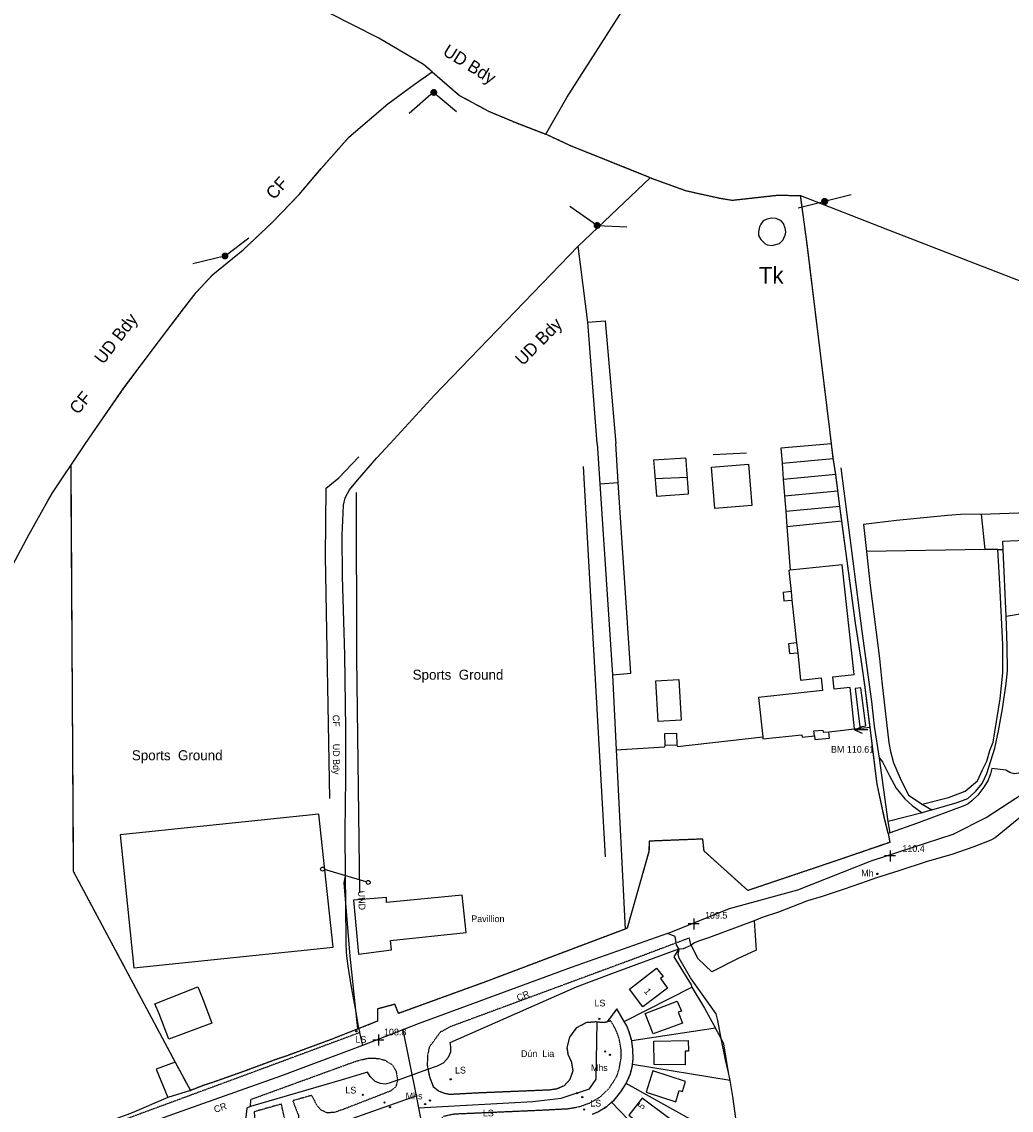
# Model space of a CAD drawing. Header units: metres. Extents: x 611948 to 1225781, y 656699 to 1316021.
# Tile 155 of 169: x 613899 to 614196, y 659243 to 659569. Entities that reach past the tile are written whole.
import ezdxf

# ---------------------------------------------------------------- set-up
doc = ezdxf.new("R2010")
doc.units = ezdxf.units.M
for name, pattern in [('4696-08$0$PECK', [0.2, 0.1, -0.1]), ('4696-A$0$PECK', [0.2, 0.1, -0.1]), ('4696-B$0$PECK', [0.2, 0.1, -0.1])]:
    doc.linetypes.add(name, pattern=pattern)
for name, color, linetype in [('4696-08$0$BDY_SYM', 253, 'Continuous'), ('4696-08$0$BLD_INN_W', 253, 'Continuous'), ('4696-08$0$BLD_OTL_P', 253, 'Continuous'), ('4696-08$0$BLD_OTL_S', 253, 'Continuous'), ('4696-08$0$GEN_LIN_D', 253, 'Continuous'), ('4696-08$0$GEN_PCK_D', 253, '4696-08$0$PECK'), ('4696-08$0$HT_CTRL', 253, 'Continuous'), ('4696-08$0$MUNICIPAL', 253, 'Continuous'), ('4696-08$0$OTHER_SYM', 253, 'Continuous'), ('4696-08$0$PARISH', 253, 'Continuous'), ('4696-08$0$POLE_SYMB', 253, 'Continuous'), ('4696-08$0$ROADS', 253, 'Continuous'), ('4696-08$0$ROADS_CTR', 253, 'Continuous'), ('4696-08$0$ROADS_PCK', 253, '4696-08$0$PECK'), ('4696-08$0$TOWNLAND', 253, 'Continuous'), ('4696-A$0$GEN_LIN_D', 253, 'Continuous'), ('4696-A$0$GEN_PCK_D', 253, '4696-A$0$PECK'), ('4696-A$0$MUNICIPAL', 253, 'Continuous'), ('4696-A$0$PARISH', 253, 'Continuous'), ('4696-A$0$TOWNLAND', 253, 'Continuous'), ('4696-B$0$BLD_OTL_S', 253, 'Continuous'), ('4696-B$0$GEN_LIN_D', 253, 'Continuous'), ('4696-B$0$GEN_PCK_D', 253, '4696-B$0$PECK'), ('4696-B$0$MUNICIPAL', 253, 'Continuous'), ('4696-B$0$PARISH', 253, 'Continuous'), ('4696-B$0$POLE_SYMB', 253, 'Continuous'), ('4696-B$0$TEXT', 253, 'Continuous'), ('4696-B$0$TOWNLAND', 253, 'Continuous')]:
    doc.layers.add(name, color=color, linetype=linetype)
doc.styles.add('4696-08$0$STANDARD', font='txt')
doc.styles.add('4696-A$0$STANDARD', font='txt')
doc.styles.add('4696-B$0$STANDARD', font='txt')

# ---------------------------------------------------------------- blocks, each defined once
blk = doc.blocks.new('4696-08$0$13', base_point=(160450.170478, 242323.105036))
blk.add_circle((160450.170478, 242323.105036), 0.187958)
blk = doc.blocks.new('4696-08$0$43', base_point=(147.36021, 308.857352))
blk.add_line((153.849537, 308.848253), (140.769785, 308.848253))
for centre in [(140.180307, 308.837153), (154.439015, 308.859353)]:
    blk.add_circle(centre, 0.589583)
blk = doc.blocks.new('4696-08$0$35', base_point=(150.27109, 306.896499))
for p, q in [((151.914023, 306.896499), (148.62816, 306.896499)), ((150.27109, 308.539432), (150.27109, 305.253567))]:
    blk.add_line(p, q)
blk = doc.blocks.new('4696-08$0$34', base_point=(140.879497, 309.117412))
for p, q in [((140.739761, 309.117412), (142.970666, 310.083172)), ((140.739761, 309.117412), (142.970666, 308.151652)), ((144.748461, 309.117412), (140.739761, 309.117412))]:
    blk.add_line(p, q)
blk = doc.blocks.new('4696-08')
at = {"layer": '4696-08$0$BLD_INN_W', "flags": 128}
for points in [[(614072.233, 659430.815), (614077.739, 659431.266)], [(614129.531, 659398.557), (614129.805, 659396.03)], [(614131.203, 659383.173), (614131.521, 659380.244)], [(614136.546, 659355.363), (614136.376, 659356.856), (614139.048, 659357.075), (614139.137, 659356.41), (614140.84, 659356.566)]]:
    blk.add_lwpolyline(points, dxfattribs=at)
at = {"layer": '4696-08$0$BLD_OTL_P', "flags": 128}
for points in [[(614105.706, 659435.849), (614116.776, 659436.769), (614117.807, 659424.377), (614106.736, 659423.456), (614105.706, 659435.849)], [(614129.531, 659398.557), (614127.124, 659398.296), (614127.399, 659395.769), (614129.805, 659396.03)], [(614131.203, 659383.173), (614128.795, 659382.912), (614129.114, 659379.983), (614131.521, 659380.244)], [(614089.676, 659359.601), (614088.959, 659371.833), (614095.876, 659372.239), (614096.593, 659360.006), (614089.676, 659359.601)], [(614148.736, 659369.527), (614150.195, 659358.077)], [(614136.546, 659355.363), (614136.672, 659354.204), (614141.045, 659354.679), (614140.84, 659356.566)]]:
    blk.add_lwpolyline(points, dxfattribs=at)
at = {"layer": '4696-08$0$BLD_OTL_S', "flags": 128}
for points in [[(614071.436, 659442.985), (614072.233, 659430.815)], [(614077.739, 659431.266), (614076.977, 659442.985)], [(614075.978, 659373.66), (614081.459, 659374.119), (614077.739, 659431.266)], [(614072.233, 659430.815), (614075.978, 659373.66)], [(614148.586, 659357.408), (614147.233, 659369.858), (614142.424, 659369.335), (614142.019, 659373.061), (614148.439, 659373.758), (614144.868, 659406.628), (614129.317, 659404.939)], [(614129.317, 659404.939), (614128.843, 659404.887), (614129.531, 659398.557)], [(614129.805, 659396.03), (614131.203, 659383.173)], [(614131.521, 659380.244), (614132.414, 659372.017), (614138.54, 659372.683), (614138.945, 659368.957), (614119.763, 659366.874), (614121.052, 659355.014)], [(614150.195, 659358.077), (614151.957, 659358.301), (614150.5, 659369.751), (614148.736, 659369.527)], [(614091.833, 659352.418), (614091.694, 659356.025), (614095.153, 659356.158), (614095.292, 659352.552)], [(614140.84, 659356.566), (614148.586, 659357.408)], [(614121.052, 659355.014), (614121.117, 659354.423), (614132.805, 659355.693), (614132.884, 659354.966), (614136.546, 659355.363)], [(614095.292, 659352.552), (614091.833, 659352.418)], [(614009.454, 659293.976), (614032.11, 659296.415), (614030.905, 659307.607), (614008.312, 659305.447), (614008.221, 659306.944), (613998.418, 659306.111), (613999.869, 659289.924), (614009.754, 659291.193), (614009.454, 659293.976)], [(614092.525, 659279.786), (614085.13, 659274.15), (614081.071, 659279.396), (614089.184, 659285.742), (614091.151, 659283.219), (614090.361, 659282.605), (614092.525, 659279.786)], [(613953.135, 659276.698), (613955.873, 659269.2), (613943.048, 659264.491), (613940.178, 659272.09), (613938.878, 659275.061), (613951.758, 659280.145), (613953.135, 659276.698)], [(614095.434, 659275.845), (614096.647, 659272.884), (614095.712, 659272.53), (614096.973, 659269.298), (614088.191, 659266.064), (614085.824, 659272.138), (614095.434, 659275.845)], [(614098.78, 659260.889), (614097.781, 659260.867), (614097.825, 659256.742), (614088.49, 659256.838), (614088.414, 659263.814), (614098.71, 659264.088), (614098.78, 659260.889)], [(614094.981, 659245.644), (614096.034, 659249.04), (614096.987, 659248.739), (614097.925, 659251.799), (614088.109, 659254.92), (614086.096, 659248.59), (614094.981, 659245.644)], [(614084.946, 659246.755), (614080.942, 659241.65), (614088.234, 659235.936), (614090.371, 659238.651), (614091.161, 659238.038), (614093.158, 659240.537), (614084.946, 659246.755)]]:
    blk.add_lwpolyline(points, dxfattribs=at)
at = {"layer": '4696-08$0$GEN_LIN_D', "flags": 128}
for points in [[(613913.603, 659436.305), (613918.053, 659442.985)], [(613995.999, 659313.409), (613995.924, 659326.701), (613996.128, 659342.681), (613996.032, 659357.341), (613995.798, 659379.622), (613995.124, 659403.063), (613994.987, 659415.503), (613995.329, 659422.062), (613995.37, 659424.503), (613995.91, 659426.682), (613997.211, 659429.102), (613999.552, 659432.001), (614005.414, 659438.68), (614009.335, 659442.985)], [(614198.389, 659331.047), (614190.747, 659324.809), (614189.407, 659324.129), (614184.326, 659322.11), (614177.686, 659319.832), (614170.285, 659317.694), (614161.884, 659314.936), (614155.123, 659312.838), (614152.303, 659311.779), (614145.423, 659309.38), (614138.521, 659307.142), (614134.441, 659305.923), (614125.76, 659302.466), (614120.92, 659300.926), (614118.439, 659299.948)], [(614141.658, 659442.883), (614126.457, 659441.528), (614126.836, 659437.028)], [(614141.658, 659442.883), (614141.646, 659442.984)], [(614142.196, 659438.483), (614141.658, 659442.883)], [(613991.274, 659336.519), (613989.953, 659409.05), (613990.21, 659429.591), (613993.958, 659432.611), (614000.019, 659438.931)], [(614088.318, 659438.074), (614098.024, 659438.637)], [(614106.196, 659439.613), (614116.136, 659440.191)], [(614126.836, 659437.028), (614142.196, 659438.483)], [(614142.915, 659433.763), (614142.196, 659438.483)], [(613881.197, 659384.052), (613885.579, 659389.972), (613887.94, 659393.311), (613890.521, 659397.01), (613893.902, 659402.129), (613901.106, 659415.588), (613906.729, 659425.726), (613908.149, 659428.126), (613911.711, 659433.565), (613913.603, 659436.305)], [(613913.603, 659436.305), (613914.386, 659314.765), (613944.905, 659257.562)], [(614073.963, 659319.08), (614067.355, 659436.003)], [(614126.836, 659437.028), (614127.195, 659432.248)], [(614156.073, 659348.638), (614154.576, 659358.219), (614153.717, 659365.599), (614150.842, 659386.681), (614144.536, 659435.623)], [(614088.78, 659432.419), (614098.46, 659432.836)], [(614127.195, 659432.248), (614142.915, 659433.763)], [(614127.195, 659432.248), (614127.574, 659427.288)], [(614143.574, 659428.803), (614142.915, 659433.763)], [(613999.131, 659428.222), (613999.297, 659378.781), (614000.139, 659308.319)], [(614089.212, 659427.138), (614098.833, 659427.875)], [(614127.574, 659427.288), (614143.574, 659428.803)], [(614144.153, 659424.182), (614143.574, 659428.803)], [(614127.574, 659427.288), (614127.951, 659422.647)], [(614127.951, 659422.647), (614144.153, 659424.182)], [(614127.951, 659422.647), (614128.29, 659418.107)], [(614144.732, 659419.722), (614144.153, 659424.182)], [(614186.533, 659421.792), (614180.293, 659421.693), (614176.433, 659421.374), (614161.172, 659419.878), (614151.291, 659418.701), (614152.169, 659410.56)], [(614186.533, 659421.792), (614206.133, 659422.467), (614208.593, 659422.386), (614209.013, 659420.485), (614209.593, 659418.465), (614209.772, 659417.285), (614209.692, 659416.145), (614208.751, 659414.065), (614208.511, 659413.066), (614208.499, 659411.791)], [(614186.533, 659421.792), (614187.609, 659411.191)], [(614128.29, 659418.107), (614144.732, 659419.722)], [(614128.29, 659418.107), (614129.317, 659404.939)], [(614153.215, 659357.939), (614151.718, 659369.92), (614150.561, 659378.2), (614148.844, 659389.141), (614144.732, 659419.722)], [(614193.11, 659411.129), (614193.01, 659413.63), (614199.714, 659413.976)], [(614187.609, 659411.191), (614152.169, 659410.56)], [(614152.169, 659410.56), (614153.227, 659400.4), (614156, 659378.499), (614156.719, 659371.519), (614158.814, 659353.218), (614159.354, 659350.617), (614160.292, 659347.277), (614162.191, 659342.676), (614164.71, 659337.556), (614168.869, 659334.895)], [(614168.869, 659334.895), (614176.71, 659336.872), (614181.751, 659338.751), (614185.412, 659341.89), (614186.873, 659345.169), (614188.173, 659347.73), (614189.154, 659350.929), (614190.075, 659353.49), (614192.258, 659366.409), (614193.06, 659374.229), (614192.981, 659378.209), (614193.022, 659382.589), (614192.147, 659400.849), (614191.51, 659411.17)], [(614191.51, 659411.17), (614187.609, 659411.191)], [(614191.51, 659411.17), (614193.11, 659411.129)], [(614194.005, 659391.168), (614193.11, 659411.129)], [(614194.005, 659391.168), (614199.99, 659392.212)], [(614171.689, 659333.134), (614179.33, 659335.352), (614182.53, 659336.611), (614184.891, 659338.791), (614186.812, 659341.11), (614188.232, 659344.03), (614190.574, 659351.669), (614191.716, 659356.849), (614192.937, 659363.448), (614194.019, 659371.009), (614194.42, 659374.828), (614194.282, 659382.328), (614194.005, 659391.168)], [(614075.978, 659373.66), (614077.072, 659351.12)], [(614148.586, 659357.408), (614153.215, 659357.939)], [(614158.687, 659326.097), (614157.488, 659330.998), (614155.33, 659340.859), (614153.215, 659357.939)], [(614095.292, 659352.552), (614095.492, 659352.154), (614121.052, 659355.014)], [(614219.475, 659355.701), (614201.252, 659342.586), (614199.473, 659344.827), (614197.852, 659344.127), (614196.452, 659343.988), (614195.093, 659344.308), (614193.893, 659345.048), (614189.713, 659345.529), (614189.292, 659343.93), (614188.591, 659342.089), (614187.271, 659339.93), (614185.491, 659337.55), (614183.75, 659335.831), (614182.589, 659335.011), (614181.61, 659334.431), (614167.128, 659329.075), (614159.207, 659326.237)], [(614077.072, 659351.12), (614091.632, 659352.035), (614091.833, 659352.418)], [(614077.072, 659351.12), (614079.778, 659297.437)], [(614158.648, 659329.657), (614156.073, 659348.638)], [(614156.073, 659348.638), (614156.952, 659347.538), (614158.972, 659343.557), (614161.09, 659339.617), (614163.63, 659336.516), (614165.809, 659334.516), (614168.788, 659332.294)], [(614168.869, 659334.895), (614171.689, 659333.134)], [(613992.295, 659292.058), (613988.033, 659331.85), (613928.416, 659325.637), (613932.548, 659285.879), (613992.295, 659292.058)], [(614168.788, 659332.294), (614158.648, 659329.657)], [(614171.689, 659333.134), (614168.788, 659332.294)], [(614159.207, 659326.237), (614158.648, 659329.657)], [(614158.687, 659326.097), (614159.107, 659323.417), (614143.585, 659318.082), (614116.622, 659309.009), (614103.465, 659320.812), (614103.066, 659324.412), (614087.045, 659323.776), (614086.944, 659320.676), (614080.378, 659297.717), (614079.778, 659297.437)], [(614159.207, 659326.237), (614158.687, 659326.097)], [(613996.101, 659305.215), (613995.625, 659311.319), (613995.999, 659313.409)], [(613999.065, 659273.129), (613997.342, 659289.28), (613996.101, 659305.215)], [(614079.778, 659297.437), (614037.973, 659281.649), (614011.91, 659272.195), (614010.791, 659274.895), (614005.59, 659273.497), (614005.529, 659269.817), (613999.968, 659267.619)], [(614118.439, 659299.948), (614104.797, 659294.851), (614101.777, 659293.812), (614100.617, 659293.272), (614099.556, 659292.572)], [(614118.439, 659299.948), (614119.057, 659291.147), (614113.476, 659288.508), (614105.755, 659284.611), (614101.676, 659288.532), (614099.556, 659292.572)], [(614020.684, 659255.506), (614023.569, 659256.495), (614025.402, 659257.395), (614026.905, 659259.021), (614027.537, 659260.663), (614027.6, 659262.261), (614027.377, 659263.495), (614065.203, 659280.15), (614075.818, 659284.142), (614095.899, 659291.525)], [(614095.899, 659291.525), (614094.41, 659289.134), (614099.607, 659280.773), (614099.812, 659280.057)], [(614095.899, 659291.525), (614097.344, 659291.635), (614099.556, 659292.572)], [(613996.37, 659289.433), (613996.304, 659290.599)], [(614079.533, 659269.796), (614099.812, 659280.057)], [(614099.812, 659280.057), (614103.603, 659273.74), (614106.875, 659267.754)], [(613999.715, 659267.519), (613999.065, 659273.129)], [(613999.715, 659267.519), (613991.707, 659264.361), (613977.866, 659259.284), (613974.646, 659258.205), (613966.264, 659255.087), (613956.684, 659251.67), (613953.409, 659250.6), (613949.472, 659249.081)], [(613999.968, 659267.619), (613999.715, 659267.519)], [(614106.875, 659267.754), (614081.77, 659263.987)], [(614108.576, 659264.642), (614106.875, 659267.754)], [(614110.819, 659254.506), (614109.418, 659263.101), (614108.576, 659264.642)], [(613944.905, 659257.562), (613939.275, 659255.464), (613942.726, 659246.948)], [(613944.905, 659257.562), (613949.472, 659249.081)], [(614111.236, 659252.101), (614082.011, 659256.862)], [(614011.591, 659252.129), (614009.111, 659251.235), (614007.882, 659250.991), (614006.452, 659251.165), (614004.847, 659251.802), (614003.353, 659253.277), (614002.607, 659254.534), (613994.947, 659252.239), (613967.52, 659244.297)], [(614111.236, 659252.101), (614110.819, 659254.506)], [(614114.231, 659232.226), (614112.944, 659240.787), (614112.065, 659247.308), (614111.236, 659252.101)], [(613949.472, 659249.081), (613942.726, 659246.948)], [(614114.231, 659232.226), (614080.072, 659251.172)], [(613942.726, 659246.948), (613932.081, 659242.336), (613915.179, 659236.08), (613901.257, 659231.104)], [(614075.742, 659245.555), (614095.66, 659224.808)], [(613967.52, 659244.297), (613966.363, 659243.819), (613965.966, 659240.188), (613967.402, 659233.828), (613967.673, 659233.452)]]:
    blk.add_lwpolyline(points, dxfattribs=at)
at = {"layer": '4696-08$0$GEN_PCK_D', "flags": 128}
for points in [[(613913.603, 659436.305), (613918.053, 659442.985)], [(614141.658, 659442.883), (614141.646, 659442.984)], [(614142.196, 659438.483), (614141.658, 659442.883)], [(614088.318, 659438.074), (614088.78, 659432.419)], [(614098.46, 659432.836), (614098.024, 659438.637)], [(614142.915, 659433.763), (614142.196, 659438.483)], [(613913.603, 659436.305), (613914.386, 659314.765), (613944.905, 659257.562)], [(614088.78, 659432.419), (614089.212, 659427.138)], [(614098.833, 659427.875), (614098.46, 659432.836)], [(614143.574, 659428.803), (614142.915, 659433.763)], [(614144.153, 659424.182), (614143.574, 659428.803)], [(614144.732, 659419.722), (614144.153, 659424.182)], [(614153.215, 659357.939), (614151.718, 659369.92), (614150.561, 659378.2), (614148.844, 659389.141), (614144.732, 659419.722)], [(614158.687, 659326.097), (614157.488, 659330.998), (614155.33, 659340.859), (614153.215, 659357.939)], [(614158.687, 659326.097), (614159.107, 659323.417), (614143.585, 659318.082), (614116.622, 659309.009), (614103.465, 659320.812), (614103.066, 659324.412), (614087.045, 659323.776), (614086.944, 659320.676), (614080.378, 659297.717), (614079.778, 659297.437)], [(614079.778, 659297.437), (614037.973, 659281.649), (614011.91, 659272.195), (614010.791, 659274.895), (614005.59, 659273.497), (614005.529, 659269.817), (613999.968, 659267.619)], [(614079.533, 659269.796), (614077.28, 659273.532), (614074.446, 659269.698)], [(614020.684, 659255.506), (614021.177, 659253.138), (614022.295, 659250.276), (614023.902, 659248.93), (614025.546, 659248.31), (614027.287, 659247.962), (614036.163, 659248.438), (614057.109, 659249.301), (614059.278, 659249.622), (614061.622, 659250.601), (614063.309, 659252.423), (614064.191, 659255.036), (614063.781, 659257.503), (614062.765, 659259.881), (614062.444, 659261.879), (614063.175, 659265.03), (614065.37, 659267.919), (614068.133, 659269.486), (614071.014, 659269.709), (614071.391, 659269.672)], [(614071.391, 659269.672), (614073.058, 659269.506), (614073.704, 659269.543), (614074.446, 659269.698)], [(614081.77, 659263.987), (614080.998, 659266.639), (614080.285, 659268.483), (614079.533, 659269.796)], [(613999.715, 659267.519), (613991.707, 659264.361), (613977.866, 659259.284), (613974.646, 659258.205), (613966.264, 659255.087), (613956.684, 659251.67), (613953.409, 659250.6), (613949.472, 659249.081)], [(613999.968, 659267.619), (613999.715, 659267.519)], [(614082.011, 659256.862), (614082.21, 659258.608), (614082.098, 659261.529), (614081.77, 659263.987)], [(613944.905, 659257.562), (613949.472, 659249.081)], [(614080.072, 659251.172), (614081.339, 659253.874), (614081.935, 659256.192), (614082.011, 659256.862)], [(614075.742, 659245.555), (614076.506, 659246.2), (614078.532, 659248.697), (614080.072, 659251.172)], [(614070.047, 659242.012), (614071.581, 659242.656), (614074.276, 659244.316), (614075.742, 659245.555)]]:
    blk.add_lwpolyline(points, dxfattribs=at)
at = {"layer": '4696-08$0$MUNICIPAL', "flags": 128}
for points in [[(613913.603, 659436.305), (613918.053, 659442.985)], [(613995.999, 659313.409), (613995.924, 659326.701), (613996.128, 659342.681), (613996.032, 659357.341), (613995.798, 659379.622), (613995.124, 659403.063), (613994.987, 659415.503), (613995.329, 659422.062), (613995.37, 659424.503), (613995.91, 659426.682), (613997.211, 659429.102), (613999.552, 659432.001), (614005.414, 659438.68), (614009.335, 659442.985)], [(613881.197, 659384.052), (613885.579, 659389.972), (613887.94, 659393.311), (613890.521, 659397.01), (613893.902, 659402.129), (613901.106, 659415.588), (613906.729, 659425.726), (613908.149, 659428.126), (613911.711, 659433.565), (613913.603, 659436.305)], [(613996.101, 659305.215), (613995.999, 659313.409)], [(613996.304, 659290.599), (613996.155, 659293.26), (613996.101, 659305.215)], [(614092.478, 659296.134), (614063.634, 659285.922), (614017.729, 659269.034), (614013.155, 659267.253)], [(614095.106, 659293.271), (614094.838, 659295.234), (614092.478, 659296.134)], [(614095.899, 659291.525), (614095.176, 659292.753), (614095.106, 659293.271)], [(614108.576, 659264.642), (614107.551, 659270.03), (614107.092, 659272.01), (614099.435, 659282.852), (614096.016, 659288.753), (614095.676, 659289.834), (614096.036, 659291.293), (614095.899, 659291.525)], [(613996.37, 659289.433), (613996.304, 659290.599)], [(613999.065, 659273.129), (613997.792, 659279.999), (613996.753, 659286.32), (613996.37, 659289.433)], [(613999.968, 659267.619), (613999.065, 659273.129)], [(613999.968, 659267.619), (614000.227, 659266.409)], [(614000.227, 659266.409), (614001.057, 659262.541)], [(614013.155, 659267.253), (614001.057, 659262.541)], [(614110.819, 659254.506), (614109.928, 659258.229), (614108.576, 659264.642)], [(614111.236, 659252.101), (614110.819, 659254.506)], [(614114.231, 659232.226), (614112.944, 659240.787), (614112.065, 659247.308), (614111.236, 659252.101)]]:
    blk.add_lwpolyline(points, dxfattribs=at)
at = {"layer": '4696-08$0$PARISH', "flags": 128}
for points in [[(613913.603, 659436.305), (613918.053, 659442.985)], [(613995.999, 659313.409), (613995.924, 659326.701), (613996.128, 659342.681), (613996.032, 659357.341), (613995.798, 659379.622), (613995.124, 659403.063), (613994.987, 659415.503), (613995.329, 659422.062), (613995.37, 659424.503), (613995.91, 659426.682), (613997.211, 659429.102), (613999.552, 659432.001), (614005.414, 659438.68), (614009.335, 659442.985)], [(613881.197, 659384.052), (613885.579, 659389.972), (613887.94, 659393.311), (613890.521, 659397.01), (613893.902, 659402.129), (613901.106, 659415.588), (613906.729, 659425.726), (613908.149, 659428.126), (613911.711, 659433.565), (613913.603, 659436.305)], [(613996.101, 659305.215), (613995.999, 659313.409)], [(613996.304, 659290.599), (613996.155, 659293.26), (613996.101, 659305.215)], [(614092.478, 659296.134), (614063.634, 659285.922), (614017.729, 659269.034), (614013.155, 659267.253)], [(614095.106, 659293.271), (614094.838, 659295.234), (614092.478, 659296.134)], [(614095.899, 659291.525), (614095.176, 659292.753), (614095.106, 659293.271)], [(614108.576, 659264.642), (614107.551, 659270.03), (614107.092, 659272.01), (614099.435, 659282.852), (614096.016, 659288.753), (614095.676, 659289.834), (614096.036, 659291.293), (614095.899, 659291.525)], [(613996.37, 659289.433), (613996.304, 659290.599)], [(613999.065, 659273.129), (613997.792, 659279.999), (613996.753, 659286.32), (613996.37, 659289.433)], [(613999.968, 659267.619), (613999.065, 659273.129)], [(613999.968, 659267.619), (614000.227, 659266.409)], [(614000.227, 659266.409), (614001.057, 659262.541)], [(614013.155, 659267.253), (614001.057, 659262.541)], [(614110.819, 659254.506), (614109.928, 659258.229), (614108.576, 659264.642)], [(614111.236, 659252.101), (614110.819, 659254.506)], [(614114.231, 659232.226), (614112.944, 659240.787), (614112.065, 659247.308), (614111.236, 659252.101)]]:
    blk.add_lwpolyline(points, dxfattribs=at)
at = {"layer": '4696-08$0$ROADS', "flags": 128}
for points in [[(614198.389, 659331.047), (614190.747, 659324.809), (614189.407, 659324.129), (614184.326, 659322.11), (614177.686, 659319.832), (614170.285, 659317.694), (614161.884, 659314.936), (614155.123, 659312.838), (614152.303, 659311.779), (614145.423, 659309.38), (614138.521, 659307.142), (614134.441, 659305.923), (614125.76, 659302.466), (614120.92, 659300.926), (614118.439, 659299.948)], [(614219.475, 659355.701), (614201.252, 659342.586), (614199.473, 659344.827), (614197.852, 659344.127), (614196.452, 659343.988), (614195.093, 659344.308), (614193.893, 659345.048), (614189.713, 659345.529), (614189.292, 659343.93), (614188.591, 659342.089), (614187.271, 659339.93), (614185.491, 659337.55), (614183.75, 659335.831), (614182.589, 659335.011), (614181.61, 659334.431), (614167.128, 659329.075), (614159.207, 659326.237)], [(614158.687, 659326.097), (614159.107, 659323.417), (614143.585, 659318.082), (614116.622, 659309.009), (614103.465, 659320.812), (614103.066, 659324.412), (614087.045, 659323.776), (614086.944, 659320.676), (614080.378, 659297.717), (614079.778, 659297.437)], [(614159.207, 659326.237), (614158.687, 659326.097)], [(614079.778, 659297.437), (614037.973, 659281.649), (614011.91, 659272.195), (614010.791, 659274.895), (614005.59, 659273.497), (614005.529, 659269.817), (613999.968, 659267.619)], [(614118.439, 659299.948), (614104.797, 659294.851), (614101.777, 659293.812), (614100.617, 659293.272), (614099.556, 659292.572)], [(614092.478, 659296.134), (614063.634, 659285.922), (614017.729, 659269.034), (614013.155, 659267.253)], [(614020.684, 659255.506), (614023.569, 659256.495), (614025.402, 659257.395), (614026.905, 659259.021), (614027.537, 659260.663), (614027.6, 659262.261), (614027.377, 659263.495), (614065.203, 659280.15), (614075.818, 659284.142), (614095.899, 659291.525)], [(614095.899, 659291.525), (614097.344, 659291.635), (614099.556, 659292.572)], [(614079.533, 659269.796), (614077.28, 659273.532), (614074.446, 659269.698)], [(614020.684, 659255.506), (614021.177, 659253.138), (614022.295, 659250.276), (614023.902, 659248.93), (614025.546, 659248.31), (614027.287, 659247.962), (614036.163, 659248.438), (614057.109, 659249.301), (614059.278, 659249.622), (614061.622, 659250.601), (614063.309, 659252.423), (614064.191, 659255.036), (614063.781, 659257.503), (614062.765, 659259.881), (614062.444, 659261.879), (614063.175, 659265.03), (614065.37, 659267.919), (614068.133, 659269.486), (614071.014, 659269.709), (614071.391, 659269.672)], [(614071.391, 659269.672), (614073.058, 659269.506), (614073.704, 659269.543), (614074.446, 659269.698)], [(614081.77, 659263.987), (614080.998, 659266.639), (614080.285, 659268.483), (614079.533, 659269.796)], [(613999.715, 659267.519), (613991.707, 659264.361), (613977.866, 659259.284), (613974.646, 659258.205), (613966.264, 659255.087), (613956.684, 659251.67), (613953.409, 659250.6), (613949.472, 659249.081)], [(613999.968, 659267.619), (613999.715, 659267.519)], [(614013.155, 659267.253), (614001.057, 659262.541)], [(614082.011, 659256.862), (614082.21, 659258.608), (614082.098, 659261.529), (614081.77, 659263.987)], [(614011.591, 659252.129), (614020.684, 659255.506)], [(614080.072, 659251.172), (614081.339, 659253.874), (614081.935, 659256.192), (614082.011, 659256.862)], [(614011.591, 659252.129), (614009.111, 659251.235), (614007.882, 659250.991), (614006.452, 659251.165), (614004.847, 659251.802), (614003.353, 659253.277), (614002.607, 659254.534), (613994.947, 659252.239), (613967.52, 659244.297)], [(613949.472, 659249.081), (613942.726, 659246.948)], [(614075.742, 659245.555), (614076.506, 659246.2), (614078.532, 659248.697), (614080.072, 659251.172)], [(613942.726, 659246.948), (613932.081, 659242.336), (613915.179, 659236.08), (613901.257, 659231.104)], [(614070.047, 659242.012), (614071.581, 659242.656), (614074.276, 659244.316), (614075.742, 659245.555)], [(613967.52, 659244.297), (613966.363, 659243.819), (613965.966, 659240.188), (613967.402, 659233.828), (613967.673, 659233.452)]]:
    blk.add_lwpolyline(points, dxfattribs=at)
at = {"layer": '4696-08$0$ROADS_CTR', "flags": 128}
for points in [[(614092.478, 659296.134), (614111.124, 659303.61), (614131.583, 659309.189), (614153.592, 659317.869), (614178.079, 659325.928), (614187.999, 659330.888), (614203.808, 659341.116), (614245.035, 659368.084), (614267.353, 659386.373), (614286.262, 659400.942), (614316.64, 659425.431), (614339.307, 659442.984)], [(614092.478, 659296.134), (614063.634, 659285.922), (614017.729, 659269.034), (614013.155, 659267.253)], [(614017.83, 659243.876), (614052.098, 659245.787), (614060.643, 659246.786), (614069.078, 659249.561), (614071.075, 659252.446), (614071.391, 659269.672)], [(614013.155, 659267.253), (614001.057, 659262.541)], [(614013.155, 659267.253), (614017.114, 659247.455)], [(614001.057, 659262.541), (613976.844, 659253.484), (613945.481, 659242.413), (613905.043, 659227.841)], [(613968.859, 659230.411), (614017.114, 659247.455)], [(614017.114, 659247.455), (614017.83, 659243.876)], [(614017.83, 659243.876), (614018.773, 659239.162), (614023.648, 659188.789), (614024.46, 659184.456), (614025.2, 659183.223)]]:
    blk.add_lwpolyline(points, dxfattribs=at)
at = {"layer": '4696-08$0$ROADS_PCK', "flags": 128}
for points in [[(614099.556, 659292.572), (614099.048, 659294.754), (614095.106, 659293.271)], [(614095.106, 659293.271), (614082.943, 659288.694), (614027.348, 659268.163), (614024.374, 659266.537), (614021.087, 659262.071), (614020.55, 659259.431), (614020.485, 659256.459), (614020.684, 659255.506)], [(614113.164, 659198.137), (614107.206, 659194.397), (614102.128, 659191.791), (614096.212, 659188.973), (614090.982, 659186.668), (614083.977, 659184.471), (614078.374, 659183.193), (614073.597, 659182.663), (614033.835, 659180.646), (614031.014, 659181.249), (614028.698, 659183.484), (614027.928, 659184.875), (614026.718, 659190.178), (614028.764, 659190.734), (614027.487, 659196.856), (614026.854, 659202.136), (614024.73, 659202.002), (614024.277, 659206.865), (614023.421, 659222.124), (614022.982, 659227.01), (614025.268, 659227.315), (614024.96, 659233.109), (614022.579, 659233.002), (614022.313, 659235.388), (614022.656, 659238.057), (614023.804, 659239.938), (614025.519, 659241.413), (614028.52, 659242.065), (614054.715, 659243.213), (614062.715, 659243.636), (614066.301, 659244.287), (614069.401, 659245.441), (614072.507, 659247.316), (614075.091, 659249.834), (614077.312, 659253.32), (614078.04, 659255.687), (614078.598, 659258.774), (614078.589, 659261.292), (614078.026, 659264.551), (614077.279, 659266.705), (614075.561, 659269.932), (614074.446, 659269.698)], [(614000.227, 659266.409), (613968.353, 659254.577), (613836.336, 659205.939), (613810.08, 659196.359), (613802.502, 659193.331), (613791.723, 659188.868), (613783.782, 659185.075), (613782.259, 659184.452), (613776.992, 659182.577), (613771.507, 659181.028), (613769.818, 659180.78), (613767.826, 659180.768), (613766.134, 659180.994), (613764.215, 659181.528), (613761.63, 659182.562), (613760.113, 659183.461), (613759.283, 659184.117), (613758.521, 659184.853), (613757.428, 659186.236), (613756.726, 659187.45), (613755.808, 659189.315), (613754.392, 659192.852), (613747.989, 659213.325), (613749.19, 659214.224)], [(613999.968, 659267.619), (614000.227, 659266.409)], [(613967.52, 659244.297), (613967.59, 659246.402), (613999.497, 659257.992), (614002.955, 659258.797), (614005.628, 659258.692), (614007.801, 659258.173), (614010.002, 659256.784), (614011.17, 659254.727), (614011.591, 659252.129)], [(614011.591, 659252.129), (614011.047, 659250.197), (614009.579, 659248.949), (613995.322, 659243.421), (613992.816, 659242.545), (613990.521, 659242.335), (613988.602, 659243.244), (613987.458, 659244.588), (613985.874, 659247.604), (613980.166, 659246.01), (613981.846, 659241.647), (613981.898, 659240.125), (613981.115, 659238.554), (613979.798, 659237.448), (613978.959, 659237.007), (613978.43, 659237.417), (613976.775, 659245.008), (613968.58, 659242.683), (613968.927, 659238.962), (613969.121, 659234.367), (613968.191, 659232.734)]]:
    blk.add_lwpolyline(points, dxfattribs=at)
at = {"layer": '4696-08$0$TOWNLAND', "flags": 128}
for points in [[(613913.603, 659436.305), (613918.053, 659442.985)], [(613995.999, 659313.409), (613995.924, 659326.701), (613996.128, 659342.681), (613996.032, 659357.341), (613995.798, 659379.622), (613995.124, 659403.063), (613994.987, 659415.503), (613995.329, 659422.062), (613995.37, 659424.503), (613995.91, 659426.682), (613997.211, 659429.102), (613999.552, 659432.001), (614005.414, 659438.68), (614009.335, 659442.985)], [(613881.197, 659384.052), (613885.579, 659389.972), (613887.94, 659393.311), (613890.521, 659397.01), (613893.902, 659402.129), (613901.106, 659415.588), (613906.729, 659425.726), (613908.149, 659428.126), (613911.711, 659433.565), (613913.603, 659436.305)], [(613996.101, 659305.215), (613995.999, 659313.409)], [(613996.304, 659290.599), (613996.155, 659293.26), (613996.101, 659305.215)], [(614092.478, 659296.134), (614063.634, 659285.922), (614017.729, 659269.034), (614013.155, 659267.253)], [(614095.106, 659293.271), (614094.838, 659295.234), (614092.478, 659296.134)], [(614095.899, 659291.525), (614095.176, 659292.753), (614095.106, 659293.271)], [(614108.576, 659264.642), (614107.551, 659270.03), (614107.092, 659272.01), (614099.435, 659282.852), (614096.016, 659288.753), (614095.676, 659289.834), (614096.036, 659291.293), (614095.899, 659291.525)], [(613996.37, 659289.433), (613996.304, 659290.599)], [(613999.065, 659273.129), (613997.792, 659279.999), (613996.753, 659286.32), (613996.37, 659289.433)], [(613999.968, 659267.619), (613999.065, 659273.129)], [(613999.968, 659267.619), (614000.227, 659266.409)], [(614000.227, 659266.409), (614001.057, 659262.541)], [(614013.155, 659267.253), (614001.057, 659262.541)], [(614110.819, 659254.506), (614109.928, 659258.229), (614108.576, 659264.642)], [(614111.236, 659252.101), (614110.819, 659254.506)], [(614114.231, 659232.226), (614112.944, 659240.787), (614112.065, 659247.308), (614111.236, 659252.101)]]:
    blk.add_lwpolyline(points, dxfattribs=at)
at = {"layer": '4696-08$0$BDY_SYM', "rotation": 343.5950000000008}
blk.add_blockref('4696-08$0$43', (613995.999, 659313.409), dxfattribs=at)
at = {"layer": '4696-08$0$HT_CTRL'}
for name, p in [('4696-08$0$34', (614148.712, 659357.138)), ('4696-08$0$35', (614159.226, 659319.377)), ('4696-08$0$35', (614100.358, 659298.992)), ('4696-08$0$35', (614005.848, 659264.177))]:
    blk.add_blockref(name, p, dxfattribs=at)
at = {"layer": '4696-08$0$MUNICIPAL', "rotation": 343.5950000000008}
blk.add_blockref('4696-08$0$43', (613995.999, 659313.409), dxfattribs=at)
at = {"layer": '4696-08$0$OTHER_SYM'}
for p in [(614155.423, 659313.957), (614073.801, 659260.769), (614075.292, 659259.773), (614065.342, 659248.27), (614007.677, 659245.49), (614019.849, 659245.027), (614021.33, 659246.073), (614066.967, 659247.081), (614009.331, 659244.071)]:
    blk.add_blockref('4696-08$0$13', p, dxfattribs=at)
at = {"layer": '4696-08$0$PARISH', "rotation": 343.5950000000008}
blk.add_blockref('4696-08$0$43', (613995.999, 659313.409), dxfattribs=at)
at = {"layer": '4696-08$0$POLE_SYMB'}
for p in [(614072.052, 659270.551), (613999.196, 659266.821), (614027.525, 659252.43), (614001.178, 659247.784), (614067.527, 659243.371)]:
    blk.add_blockref('4696-08$0$13', p, dxfattribs=at)
at = {"layer": '4696-08$0$TOWNLAND', "rotation": 343.5950000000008}
blk.add_blockref('4696-08$0$43', (613995.999, 659313.409), dxfattribs=at)
at = {"layer": '4696-08$0$BLD_OTL_S', "style": '4696-08$0$STANDARD'}
for s, rotation, p in [('Pavillion', -0.1, (614033.678, 659299.53)), ('1', -51.00001, (614085.325, 659278.746)), ('5', 54.30001, (614085.036, 659243.217))]:
    blk.add_text(s, height=2, rotation=rotation, dxfattribs=at).set_placement(p)
blk.add_text('Dún  Lia', height=2, dxfattribs=at).set_placement((614048.579, 659259.12))
at = {"layer": '4696-08$0$GEN_PCK_D', "style": '4696-08$0$STANDARD'}
for p in [(614016.105, 659372.161), (613931.938, 659348.024)]:
    blk.add_text('Sports  Ground', height=3, dxfattribs=at).set_placement(p)
at = {"layer": '4696-08$0$HT_CTRL', "style": '4696-08$0$STANDARD'}
for s, p in [('BM 110.61', (614141.508, 659350.313)), ('110.4', (614162.911, 659320.592)), ('109.5', (614103.736, 659300.576)), ('108.8', (614007.522, 659265.589))]:
    blk.add_text(s, height=2, rotation=-0.1, dxfattribs=at).set_placement(p)
at = {"layer": '4696-08$0$MUNICIPAL', "style": '4696-08$0$STANDARD'}
for s, rotation, p in [('CF', -89.00002, (613992.153, 659361.623)), ('UD Bdy', -89.40002, (613992.191, 659352.962)), ('UND', -87.80002, (613999.755, 659308.903)), ('CR', 23.7, (614047.812, 659275.766))]:
    blk.add_text(s, height=2, rotation=rotation, dxfattribs=at).set_placement(p)
at = {"layer": '4696-08$0$OTHER_SYM', "style": '4696-08$0$STANDARD'}
blk.add_text('Mh', height=2, rotation=-0.1, dxfattribs=at).set_placement((614150.563, 659313.2))
for p in [(614069.519, 659254.904), (614014.01, 659246.434)]:
    blk.add_text('Mhs', height=2, dxfattribs=at).set_placement(p)
at = {"layer": '4696-08$0$PARISH', "style": '4696-08$0$STANDARD'}
for s, rotation, p in [('CF', -89.00002, (613992.153, 659361.623)), ('UD Bdy', -89.40002, (613992.191, 659352.962)), ('UND', -87.80002, (613999.755, 659308.903)), ('CR', 23.7, (614047.812, 659275.766))]:
    blk.add_text(s, height=2, rotation=rotation, dxfattribs=at).set_placement(p)
at = {"layer": '4696-08$0$POLE_SYMB', "style": '4696-08$0$STANDARD'}
for p in [(614070.608, 659274.267), (614028.809, 659254.161), (613995.949, 659248.176), (614069.338, 659244.267), (614037.155, 659241.313)]:
    blk.add_text('LS', height=2, dxfattribs=at).set_placement(p)
blk.add_text('LS', height=2, rotation=-0.1, dxfattribs=at).set_placement((613998.974, 659263.36))
at = {"layer": '4696-08$0$TOWNLAND', "style": '4696-08$0$STANDARD'}
for s, rotation, p in [('CF', -89.00002, (613992.153, 659361.623)), ('UD Bdy', -89.40002, (613992.191, 659352.962)), ('UND', -87.80002, (613999.755, 659308.903)), ('CR', 23.7, (614047.812, 659275.766)), ('CR', 18.6, (613956.92, 659242.37))]:
    blk.add_text(s, height=2, rotation=rotation, dxfattribs=at).set_placement(p)
blk = doc.blocks.new('4696-A')
at = {"layer": '4696-A$0$GEN_LIN_D', "flags": 128}
blk.add_lwpolyline([(613918.053, 659442.985), (613929.581, 659459.588), (613939.89, 659473.386), (613947.455, 659483.277)], dxfattribs=at)
at = {"layer": '4696-A$0$GEN_PCK_D', "flags": 128}
blk.add_lwpolyline([(613918.053, 659442.985), (613929.581, 659459.588), (613939.89, 659473.386), (613947.455, 659483.277)], dxfattribs=at)
at = {"layer": '4696-A$0$MUNICIPAL', "flags": 128}
blk.add_lwpolyline([(613918.053, 659442.985), (613929.581, 659459.588), (613939.89, 659473.386), (613947.455, 659483.277)], dxfattribs=at)
at = {"layer": '4696-A$0$PARISH', "flags": 128}
blk.add_lwpolyline([(613918.053, 659442.985), (613929.581, 659459.588), (613939.89, 659473.386), (613947.455, 659483.277)], dxfattribs=at)
at = {"layer": '4696-A$0$TOWNLAND', "flags": 128}
blk.add_lwpolyline([(613918.053, 659442.985), (613929.581, 659459.588), (613939.89, 659473.386), (613947.455, 659483.277)], dxfattribs=at)
at = {"layer": '4696-A$0$MUNICIPAL', "style": '4696-A$0$STANDARD'}
blk.add_text('UD Bdy', height=3.75, rotation=52.30001, dxfattribs=at).set_placement((613923.356, 659466.444))
at = {"layer": '4696-A$0$PARISH', "style": '4696-A$0$STANDARD'}
blk.add_text('UD Bdy', height=3.75, rotation=52.30001, dxfattribs=at).set_placement((613923.356, 659466.444))
at = {"layer": '4696-A$0$TOWNLAND', "style": '4696-A$0$STANDARD'}
blk.add_text('CF', height=3.75, rotation=50.70001, dxfattribs=at).set_placement((613915.795, 659451.392))
blk = doc.blocks.new('4696-B$0$30', base_point=(144.876269, 313.485642))
blk.add_line((144.905875, 313.497659), (149.765037, 313.497659))
blk = doc.blocks.new('4696-B$0$37', base_point=(145.909475, 308.83511))
blk.add_line((145.962562, 308.791096), (150.424369, 308.791096))
at = {"const_width": 0.51646}
blk.add_lwpolyline([(145.704332, 308.791096, 1), (146.220792, 308.791096, 1)], format="xyb", close=True, dxfattribs=at)
blk = doc.blocks.new('4696-B$0$36', base_point=(144.988486, 310.919762))
blk.add_line((140.875383, 310.92339), (149.050238, 310.92339))
at = {"const_width": 0.539928}
blk.add_lwpolyline([(144.673376, 310.923808, 1), (145.213304, 310.923808, 1)], format="xyb", close=True, dxfattribs=at)
blk = doc.blocks.new('4696-B')
at = {"layer": '4696-B$0$BLD_OTL_S', "flags": 128}
for points in [[(614126.087, 659502.898), (614127.218, 659503.954), (614127.897, 659505.613), (614128.018, 659506.39), (614127.746, 659507.497), (614127.294, 659508.854), (614126.54, 659509.684), (614125.107, 659510.363), (614123.675, 659510.438), (614122.318, 659510.136), (614121.187, 659509.609), (614120.508, 659508.704), (614120.055, 659507.874), (614119.751, 659506.39), (614119.754, 659505.236), (614120.508, 659504.105), (614121.639, 659502.898), (614122.393, 659502.447), (614123.826, 659502.22), (614126.087, 659502.898)], [(614068.612, 659479.334), (614073.832, 659479.709), (614076.977, 659442.985)], [(614071.436, 659442.985), (614068.612, 659479.334)]]:
    blk.add_lwpolyline(points, dxfattribs=at)
at = {"layer": '4696-B$0$GEN_LIN_D', "flags": 128}
for points in [[(614056.039, 659535.597), (614062.319, 659546.605), (614079.723, 659573.816), (614085.799, 659584.224), (614097.352, 659606.046), (614105.064, 659622.066), (614116.014, 659643.69), (614141.147, 659690.535), (614148.855, 659706.153), (614156.755, 659719.964)], [(614022.007, 659554.266), (614019.408, 659556.487), (614005.999, 659564.385), (613990.783, 659572.091), (613972.36, 659581.019), (613965.357, 659585.672), (613960.152, 659588.508), (613947.455, 659593.717)], [(613947.455, 659483.277), (613951.207, 659488.183), (613956.253, 659493.577), (613965.325, 659500.958), (613974.2, 659509.344), (613982.071, 659517.534), (613988.736, 659525.329), (613997.014, 659534.721), (614008.709, 659544.699), (614016.568, 659550.48), (614022.007, 659554.266)], [(614022.007, 659554.266), (614030.201, 659547.198), (614038.809, 659542.537), (614047.022, 659539.082), (614056.039, 659535.597)], [(614087.289, 659522.588), (614063.45, 659532.145), (614056.039, 659535.597)], [(614065.747, 659502.022), (614087.289, 659522.588)], [(614087.289, 659522.588), (614097.909, 659518.72), (614108.135, 659516.459), (614111.946, 659515.838), (614125.605, 659517.373), (614132.403, 659517.206)], [(614141.646, 659442.984), (614134.336, 659502.742), (614132.403, 659517.206)], [(614132.403, 659517.206), (614158.448, 659507.035), (614206.931, 659488.318), (614208.246, 659487.613)], [(614065.747, 659502.022), (614022.516, 659457.278), (614009.335, 659442.985)], [(614068.612, 659479.334), (614065.747, 659502.022)]]:
    blk.add_lwpolyline(points, dxfattribs=at)
at = {"layer": '4696-B$0$GEN_PCK_D', "flags": 128}
for points in [[(613947.455, 659483.277), (613951.207, 659488.183), (613956.253, 659493.577), (613965.325, 659500.958), (613974.2, 659509.344), (613982.071, 659517.534), (613988.736, 659525.329), (613997.014, 659534.721), (614008.709, 659544.699), (614016.568, 659550.48), (614022.007, 659554.266)], [(614022.007, 659554.266), (614030.201, 659547.198), (614038.809, 659542.537), (614047.022, 659539.082), (614056.039, 659535.597)], [(614087.289, 659522.588), (614063.45, 659532.145), (614056.039, 659535.597)], [(614087.289, 659522.588), (614097.909, 659518.72), (614108.135, 659516.459), (614111.946, 659515.838), (614125.605, 659517.373), (614132.403, 659517.206)], [(614141.646, 659442.984), (614134.336, 659502.742), (614132.403, 659517.206)]]:
    blk.add_lwpolyline(points, dxfattribs=at)
at = {"layer": '4696-B$0$MUNICIPAL', "flags": 128}
for points in [[(613947.455, 659483.277), (613951.207, 659488.183), (613956.253, 659493.577), (613965.325, 659500.958), (613974.2, 659509.344), (613982.071, 659517.534), (613988.736, 659525.329), (613997.014, 659534.721), (614008.709, 659544.699), (614016.568, 659550.48), (614022.007, 659554.266)], [(614022.007, 659554.266), (614030.201, 659547.198), (614038.809, 659542.537), (614047.022, 659539.082), (614056.039, 659535.597)], [(614087.289, 659522.588), (614063.45, 659532.145), (614056.039, 659535.597)], [(614065.747, 659502.022), (614087.289, 659522.588)], [(614065.747, 659502.022), (614022.516, 659457.278), (614009.335, 659442.985)]]:
    blk.add_lwpolyline(points, dxfattribs=at)
at = {"layer": '4696-B$0$PARISH', "flags": 128}
for points in [[(613947.455, 659483.277), (613951.207, 659488.183), (613956.253, 659493.577), (613965.325, 659500.958), (613974.2, 659509.344), (613982.071, 659517.534), (613988.736, 659525.329), (613997.014, 659534.721), (614008.709, 659544.699), (614016.568, 659550.48), (614022.007, 659554.266)], [(614022.007, 659554.266), (614030.201, 659547.198), (614038.809, 659542.537), (614047.022, 659539.082), (614056.039, 659535.597)], [(614087.289, 659522.588), (614063.45, 659532.145), (614056.039, 659535.597)], [(614065.747, 659502.022), (614087.289, 659522.588)], [(614065.747, 659502.022), (614022.516, 659457.278), (614009.335, 659442.985)]]:
    blk.add_lwpolyline(points, dxfattribs=at)
at = {"layer": '4696-B$0$TOWNLAND', "flags": 128}
for points in [[(614056.039, 659535.597), (614062.319, 659546.605), (614079.723, 659573.816), (614085.799, 659584.224), (614097.352, 659606.046), (614105.064, 659622.066), (614116.014, 659643.69), (614141.147, 659690.535), (614148.855, 659706.153), (614156.755, 659719.964)], [(613947.455, 659483.277), (613951.207, 659488.183), (613956.253, 659493.577), (613965.325, 659500.958), (613974.2, 659509.344), (613982.071, 659517.534), (613988.736, 659525.329), (613997.014, 659534.721), (614008.709, 659544.699), (614016.568, 659550.48), (614022.007, 659554.266)], [(614022.007, 659554.266), (614030.201, 659547.198), (614038.809, 659542.537), (614047.022, 659539.082), (614056.039, 659535.597)], [(614087.289, 659522.588), (614063.45, 659532.145), (614056.039, 659535.597)], [(614065.747, 659502.022), (614087.289, 659522.588)], [(614065.747, 659502.022), (614022.516, 659457.278), (614009.335, 659442.985)]]:
    blk.add_lwpolyline(points, dxfattribs=at)
at = {"layer": '4696-B$0$POLE_SYMB', "xscale": 2, "yscale": 2}
for name, p, rotation in [('4696-B$0$37', (614022.417, 659548.265), 320.2060000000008), ('4696-B$0$30', (614022.417, 659548.265), 220.7320000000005), ('4696-B$0$36', (614139.528, 659515.445), 194.0130000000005), ('4696-B$0$30', (614071.29, 659508.362), 144.9610000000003), ('4696-B$0$37', (614071.29, 659508.362), 357.6020000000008), ('4696-B$0$37', (613959.729, 659499.142), 37.30100000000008), ('4696-B$0$30', (613959.729, 659499.142), 193.6660000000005)]:
    blk.add_blockref(name, p, dxfattribs=dict(at, rotation=rotation))
at = {"layer": '4696-B$0$MUNICIPAL', "style": '4696-B$0$STANDARD'}
blk.add_text('UD Bdy', height=3.75, rotation=-32.00001, dxfattribs=at).set_placement((614024.862, 659559.578))
at = {"layer": '4696-B$0$PARISH', "style": '4696-B$0$STANDARD'}
blk.add_text('UD Bdy', height=3.75, rotation=-32.00001, dxfattribs=at).set_placement((614024.862, 659559.578))
at = {"layer": '4696-B$0$TEXT', "style": '4696-B$0$STANDARD'}
blk.add_text('Tk', height=5, rotation=-0.1, dxfattribs=at).set_placement((614119.848, 659490.86))
at = {"layer": '4696-B$0$TOWNLAND', "style": '4696-B$0$STANDARD'}
for s, rotation, p in [('UD Bdy', -32.00001, (614024.862, 659559.578)), ('CF', 48.00001, (613974.545, 659515.776)), ('UD Bdy', 45.40001, (614049.101, 659466.037))]:
    blk.add_text(s, height=3.75, rotation=rotation, dxfattribs=at).set_placement(p)
blk = doc.blocks.new('OS Mapping')
for name in ['4696-B', '4696-A', '4696-08']:
    blk.add_blockref(name, (0, 0))

msp = doc.modelspace()

# ---------------------------------------------------------------- block references
msp.add_blockref('OS Mapping', (0, 0))

doc.saveas('drawing.dxf')
